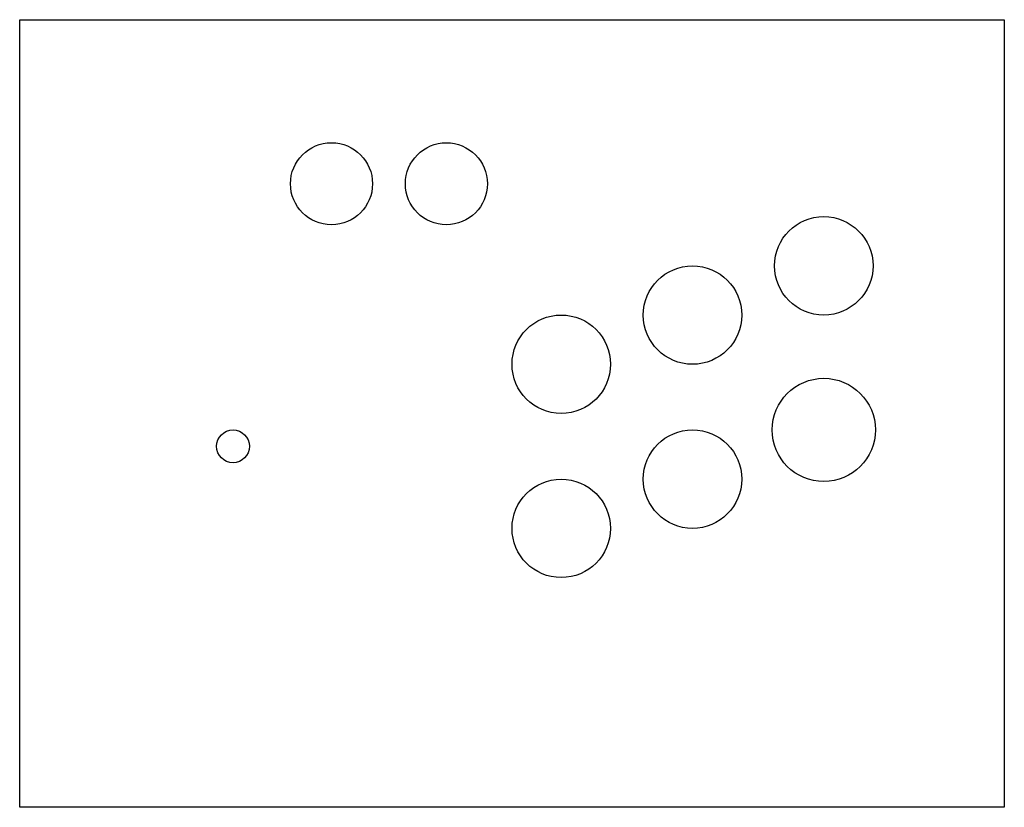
# Model space of a CAD drawing. Extents: x -150 to 150, y -120 to 120.
import ezdxf

# ---------------------------------------------------------------- set-up
doc = ezdxf.new("R2010")
doc.units = 0
doc.layers.get('0').update_dxf_attribs({"linetype": 'continuous'})

# ---------------------------------------------------------------- blocks, each defined once
blk = doc.blocks.new('POCKET002')
at = {"color": 0}
for p, q in [((-150, 120), (150, 120)), ((-150, -120), (-150, 120)), ((150, 120), (150, -120)), ((150, -120), (-150, -120))]:
    blk.add_line(p, q, dxfattribs=at)
for centre, radius in [((-55, 70), 12.5), ((-20, 70), 12.5), ((95, 45), 15), ((55, 30), 15), ((15, 15), 15), ((95, -5), 15.72), ((-85, -10), 5), ((55, -20), 15), ((15, -35), 15)]:
    blk.add_circle(centre, radius, dxfattribs=at)

msp = doc.modelspace()

# ---------------------------------------------------------------- block references
at = {"color": 0}
msp.add_blockref('POCKET002', (0, 0), dxfattribs=at)

doc.saveas('drawing.dxf')
